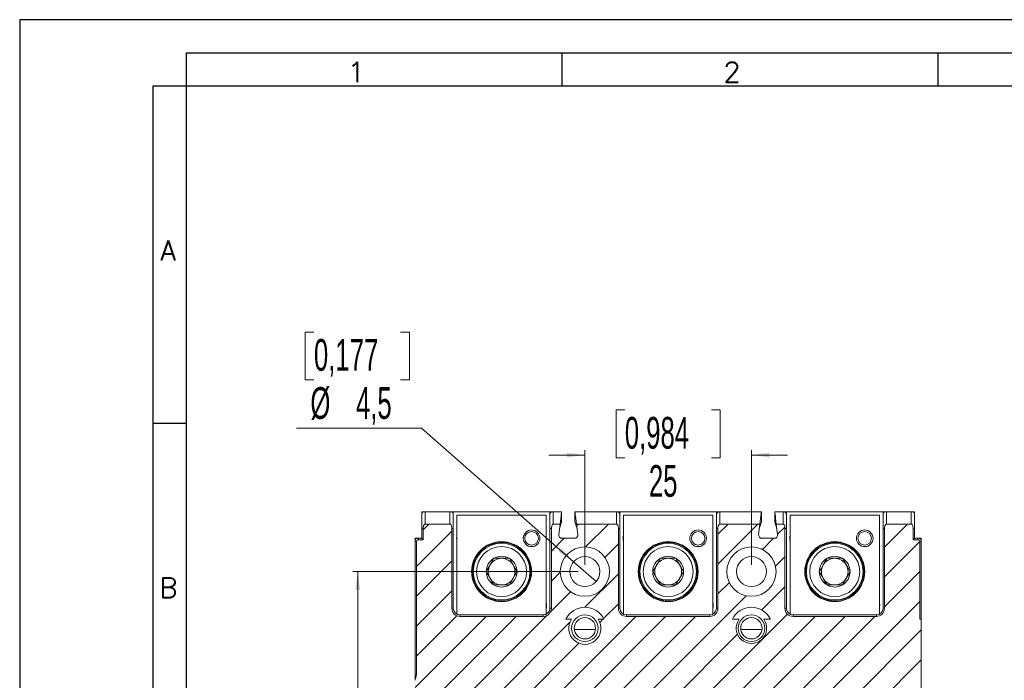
# Model space of a CAD drawing. Header units: millimetres. Extents: x 0 to 594, y 0 to 420.
# Tile 3 of 7: x 0 to 148, y 321 to 420. Entities that reach past the tile are written whole.
import ezdxf

# ---------------------------------------------------------------- set-up
doc = ezdxf.new("R2010")
doc.units = ezdxf.units.MM
doc.layers.add('FORMATO', color=7, linetype='Continuous')
doc.styles.add('SLDTEXTSTYLE0', font='ROMANS')
doc.styles.add('SLDTEXTSTYLE1', font='TXT', dxfattribs={"width": 0.605})
doc.dimstyles.new('SLDDIMSTYLE0', dxfattribs={"dimtxt": 4.622974, "dimasz": 2.7, "dimexe": 0, "dimexo": 0.0625, "dimgap": 1.155743, "dimtad": 0, "dimdec": 1, "dimrnd": 1e-09, "dimzin": 12, "dimdsep": 46, "dimtxsty": 'SLDTEXTSTYLE1', "dimsah": 1, "dimcen": 0.09, "dimadec": 0, "dimazin": 3, "dimtfac": 1, "dimtdec": 3, "dimtofl": 0, "dimtmove": 0, "dimatfit": 3, "dimfxl": 1, "dimfrac": 2, "dimtolj": 1, "dimtzin": 12, "dimarcsym": 0})
doc.dimstyles.new('SLDDIMSTYLE1', dxfattribs={"dimtxt": 4.622974, "dimasz": 2.7, "dimexe": 0, "dimexo": 0.0625, "dimgap": 1.155743, "dimtad": 0, "dimdec": 1, "dimrnd": 1e-09, "dimzin": 12, "dimdsep": 46, "dimtxsty": 'SLDTEXTSTYLE1', "dimsah": 1, "dimcen": 0.09, "dimadec": 0, "dimazin": 3, "dimtfac": 1, "dimtdec": 3, "dimtmove": 0, "dimatfit": 0, "dimfxl": 1, "dimfrac": 2, "dimtolj": 1, "dimtzin": 12, "dimarcsym": 0})
doc.dimstyles.new('SLDDIMSTYLE2', dxfattribs={"dimtxt": 4.622974, "dimasz": 2.7, "dimexe": 0, "dimexo": 0.0625, "dimgap": 1.155743, "dimtad": 0, "dimtih": 1, "dimtoh": 1, "dimdec": 1, "dimrnd": 1e-09, "dimzin": 12, "dimdsep": 46, "dimtxsty": 'SLDTEXTSTYLE1', "dimblk1": 'NONE', "dimsah": 1, "dimcen": 0, "dimadec": 0, "dimazin": 3, "dimtfac": 1, "dimtdec": 3, "dimtmove": 0, "dimatfit": 3, "dimldrblk": 'NONE', "dimfxl": 1, "dimfrac": 2, "dimtolj": 1, "dimtzin": 12, "dimarcsym": 0})

# ---------------------------------------------------------------- blocks, each defined once
blk = doc.blocks.new('_D_9')
at = {"color": 7, "linetype": 'Continuous', "lineweight": 0}
for p, q in [((90.83, 361.44), (89.53, 361.44)), ((89.53, 361.44), (89.53, 354.24)), ((103.85, 361.44), (105.15, 361.44)), ((105.15, 361.44), (105.15, 354.24)), ((84.84, 338.16), (84.84, 355.41)), ((109.84, 338.16), (109.84, 355.41)), ((84.84, 354.66), (79.44, 354.66)), ((89.53, 354.24), (90.83, 354.24)), ((105.15, 354.24), (103.85, 354.24)), ((109.84, 354.66), (115.24, 354.66))]:
    blk.add_line(p, q, dxfattribs=at)
for points in [[(84.84, 354.66), (82.14, 355.01), (82.14, 354.31)], [(109.84, 354.66), (112.54, 354.31), (112.54, 355.01)]]:
    blk.add_solid(points, dxfattribs=at)
at = {"color": 7, "linetype": 'Continuous', "lineweight": 0, "char_height": 4.763, "attachment_point": 1, "style": 'SLDTEXTSTYLE1'}
for s, insert in [('0,984', (90.83, 360.38)), ('25', (94.45, 353.16))]:
    blk.add_mtext(s, dxfattribs=dict(at, insert=insert))
blk = doc.blocks.new('_D_10')
at = {"color": 7, "linetype": 'Continuous', "lineweight": 0}
for p, q in [((83.84, 337.16), (49.99, 337.16)), ((50.74, 337.16), (50.74, 290.09)), ((43.96, 285.17), (43.96, 286.47)), ((43.96, 286.47), (51.16, 286.47)), ((51.16, 286.47), (51.16, 285.17)), ((43.96, 272.15), (43.96, 270.85)), ((51.16, 270.85), (51.16, 272.15)), ((43.96, 270.85), (51.16, 270.85)), ((50.74, 220.16), (50.74, 267.23)), ((83.84, 220.16), (49.99, 220.16))]:
    blk.add_line(p, q, dxfattribs=at)
for points in [[(50.74, 337.16), (50.39, 334.46), (51.09, 334.46)], [(50.74, 220.16), (51.09, 222.86), (50.39, 222.86)]]:
    blk.add_solid(points, dxfattribs=at)
at = {"color": 7, "linetype": 'Continuous', "lineweight": 0, "char_height": 4.763, "attachment_point": 1, "rotation": 90, "style": 'SLDTEXTSTYLE1'}
for s, insert in [('4,606', (45.02, 272.15)), ('117', (52.24, 274.32))]:
    blk.add_mtext(s, dxfattribs=dict(at, insert=insert))
blk = doc.blocks.new('_D_11')
at = {"color": 7, "linetype": 'Continuous', "lineweight": 0}
for p, q in [((44.17, 373.12), (42.86, 373.12)), ((42.86, 373.12), (42.86, 365.93)), ((57.18, 373.12), (58.49, 373.12)), ((58.49, 373.12), (58.49, 365.93)), ((42.86, 365.93), (44.17, 365.93)), ((58.49, 365.93), (57.18, 365.93)), ((60.29, 358.71), (41.56, 358.71)), ((83.15, 338.65), (60.29, 358.71)), ((86.53, 335.68), (83.15, 338.65))]:
    blk.add_line(p, q, dxfattribs=at)
blk.add_solid([(83.15, 338.65), (81.35, 340.69), (80.89, 340.16)], dxfattribs=at)
at = {"color": 7, "linetype": 'Continuous', "lineweight": 0, "char_height": 4.763, "attachment_point": 1, "style": 'SLDTEXTSTYLE1'}
for s, insert in [('0,177', (44.17, 372.07)), ('%%c', (43.64, 364.85)), ('4,5', (50.48, 364.85))]:
    blk.add_mtext(s, dxfattribs=dict(at, insert=insert))
blk = doc.blocks.new('_NONE')

msp = doc.modelspace()

# ---------------------------------------------------------------- hatches: boundary and pattern name
at = {"linetype": 'Continuous', "lineweight": 0}
h = msp.add_hatch(dxfattribs=at)
h.set_pattern_fill('ANSI31', style=0)
edge = h.paths.add_edge_path(flags=0)
edge.add_spline(control_points=[(59.34, 236.47), (59.34, 236.37), (59.36, 236.27), (59.4, 236.17), (59.45, 236), (59.56, 235.84), (59.56, 235.66)], knot_values=[0, 0, 0, 0, 0.000309, 0.000309, 0.000309, 0.000837, 0.000837, 0.000837, 0.000837], weights=[1, 1, 1, 1, 1, 1, 1], degree=3, periodic=0)
edge.add_line((59.56, 235.66), (59.56, 215.66))
edge.add_spline(control_points=[(59.56, 215.66), (59.56, 215.63), (59.57, 215.6), (59.58, 215.57), (59.59, 215.54), (59.61, 215.51), (59.62, 215.49), (59.64, 215.46), (59.67, 215.44), (59.69, 215.43), (59.72, 215.41), (59.75, 215.4), (59.78, 215.39), (59.8, 215.38), (59.82, 215.38), (59.84, 215.38)], knot_values=[0, 0, 0, 0, 0.000094, 0.000094, 0.000094, 0.000188, 0.000188, 0.000188, 0.000281, 0.000281, 0.000281, 0.000375, 0.000375, 0.000375, 0.000437, 0.000437, 0.000437, 0.000437], weights=[1, 1, 1, 1, 1, 1, 1, 1, 1, 1, 1, 1, 1, 1, 1, 1], degree=3, periodic=0)
edge.add_line((59.84, 215.38), (60.56, 215.38))
edge.add_line((60.56, 215.38), (60.56, 213.66))
edge.add_spline(control_points=[(60.56, 213.66), (60.56, 213.54), (60.58, 213.42), (60.61, 213.3), (60.62, 213.26), (60.63, 213.22), (60.65, 213.19), (60.67, 213.14), (60.69, 213.1), (60.73, 213.07), (60.74, 213.05), (60.76, 213.04), (60.78, 213.03), (60.79, 213.02), (60.81, 213.02), (60.83, 213.02), (60.83, 213.01), (60.84, 213.01), (60.84, 213.01)], knot_values=[0, 0, 0, 0, 0.000366, 0.000366, 0.000366, 0.000481, 0.000481, 0.000481, 0.00063, 0.00063, 0.00063, 0.000685, 0.000685, 0.000685, 0.000742, 0.000742, 0.000742, 0.000755, 0.000755, 0.000755, 0.000755], weights=[1, 1, 1, 1, 1, 1, 1, 1, 1, 1, 1, 1, 1, 1, 1, 1, 1, 1, 1], degree=3, periodic=0)
edge.add_line((60.84, 213.01), (64.59, 213.01))
edge.add_spline(control_points=[(64.59, 213.01), (64.61, 213.01), (64.63, 213.02), (64.64, 213.02), (64.66, 213.03), (64.67, 213.04), (64.69, 213.05), (64.71, 213.07), (64.73, 213.09), (64.74, 213.11), (64.78, 213.16), (64.8, 213.21), (64.82, 213.26), (64.85, 213.37), (64.87, 213.5), (64.87, 213.62), (64.87, 213.63), (64.87, 213.65), (64.87, 213.66)], knot_values=[0, 0, 0, 0, 0.00005, 0.00005, 0.00005, 0.0001, 0.0001, 0.0001, 0.000187, 0.000187, 0.000187, 0.000351, 0.000351, 0.000351, 0.000714, 0.000714, 0.000714, 0.000761, 0.000761, 0.000761, 0.000761], weights=[1, 1, 1, 1, 1, 1, 1, 1, 1, 1, 1, 1, 1, 1, 1, 1, 1, 1, 1], degree=3, periodic=0)
edge.add_line((64.87, 213.66), (64.87, 225.66))
edge.add_arc((66.09, 225.66), 1.22, 90, 180, ccw=False)
edge.add_line((66.09, 226.88), (78.59, 226.88))
edge.add_arc((78.59, 225.66), 1.22, 0, 90, ccw=False)
edge.add_line((79.81, 225.66), (79.81, 213.66))
edge.add_spline(control_points=[(79.81, 213.66), (79.81, 213.54), (79.83, 213.42), (79.86, 213.3), (79.87, 213.26), (79.88, 213.22), (79.9, 213.19), (79.92, 213.14), (79.94, 213.1), (79.98, 213.07), (79.99, 213.05), (80.01, 213.04), (80.03, 213.03), (80.04, 213.02), (80.06, 213.02), (80.08, 213.02), (80.08, 213.01), (80.09, 213.01), (80.09, 213.01)], knot_values=[0, 0, 0, 0, 0.000366, 0.000366, 0.000366, 0.000481, 0.000481, 0.000481, 0.00063, 0.00063, 0.00063, 0.000685, 0.000685, 0.000685, 0.000742, 0.000742, 0.000742, 0.000755, 0.000755, 0.000755, 0.000755], weights=[1, 1, 1, 1, 1, 1, 1, 1, 1, 1, 1, 1, 1, 1, 1, 1, 1, 1, 1], degree=3, periodic=0)
edge.add_line((80.09, 213.01), (81.11, 213.01))
edge.add_line((81.11, 213.01), (80.91, 214.6))
edge.add_arc((81.41, 214.66), 0.5, 90, 187.125, ccw=False)
edge.add_line((81.41, 215.16), (83.28, 215.16))
edge.add_arc((83.28, 214.66), 0.5, -7.125, 90, ccw=False)
edge.add_line((83.77, 214.6), (83.57, 213.01))
edge.add_line((83.57, 213.01), (89.59, 213.01))
edge.add_spline(control_points=[(89.59, 213.01), (89.61, 213.01), (89.63, 213.02), (89.64, 213.02), (89.66, 213.03), (89.67, 213.04), (89.69, 213.05), (89.71, 213.07), (89.73, 213.09), (89.74, 213.11), (89.78, 213.16), (89.8, 213.21), (89.82, 213.26), (89.85, 213.37), (89.87, 213.5), (89.87, 213.62), (89.87, 213.63), (89.87, 213.65), (89.87, 213.66)], knot_values=[0, 0, 0, 0, 0.00005, 0.00005, 0.00005, 0.0001, 0.0001, 0.0001, 0.000187, 0.000187, 0.000187, 0.000351, 0.000351, 0.000351, 0.000714, 0.000714, 0.000714, 0.000761, 0.000761, 0.000761, 0.000761], weights=[1, 1, 1, 1, 1, 1, 1, 1, 1, 1, 1, 1, 1, 1, 1, 1, 1, 1, 1], degree=3, periodic=0)
edge.add_line((89.87, 213.66), (89.87, 225.66))
edge.add_arc((91.09, 225.66), 1.22, 90, 180, ccw=False)
edge.add_line((91.09, 226.88), (103.59, 226.88))
edge.add_arc((103.59, 225.66), 1.22, 0, 90, ccw=False)
edge.add_line((104.81, 225.66), (104.81, 213.66))
edge.add_spline(control_points=[(104.81, 213.66), (104.81, 213.54), (104.83, 213.42), (104.86, 213.3), (104.87, 213.26), (104.88, 213.22), (104.9, 213.19), (104.92, 213.14), (104.94, 213.1), (104.98, 213.07), (104.99, 213.05), (105.01, 213.04), (105.03, 213.03), (105.04, 213.02), (105.06, 213.02), (105.08, 213.02), (105.08, 213.01), (105.09, 213.01), (105.09, 213.01)], knot_values=[0, 0, 0, 0, 0.000366, 0.000366, 0.000366, 0.000481, 0.000481, 0.000481, 0.00063, 0.00063, 0.00063, 0.000685, 0.000685, 0.000685, 0.000742, 0.000742, 0.000742, 0.000755, 0.000755, 0.000755, 0.000755], weights=[1, 1, 1, 1, 1, 1, 1, 1, 1, 1, 1, 1, 1, 1, 1, 1, 1, 1, 1], degree=3, periodic=0)
edge.add_line((105.09, 213.01), (111.11, 213.01))
edge.add_line((111.11, 213.01), (110.91, 214.6))
edge.add_arc((111.41, 214.66), 0.5, 90, 187.125, ccw=False)
edge.add_line((111.41, 215.16), (113.28, 215.16))
edge.add_arc((113.28, 214.66), 0.5, -7.125, 90, ccw=False)
edge.add_line((113.77, 214.6), (113.57, 213.01))
edge.add_line((113.57, 213.01), (114.59, 213.01))
edge.add_spline(control_points=[(114.59, 213.01), (114.61, 213.01), (114.63, 213.02), (114.64, 213.02), (114.66, 213.03), (114.67, 213.04), (114.69, 213.05), (114.71, 213.07), (114.73, 213.09), (114.74, 213.11), (114.78, 213.16), (114.8, 213.21), (114.82, 213.26), (114.85, 213.37), (114.87, 213.5), (114.87, 213.62), (114.87, 213.63), (114.87, 213.65), (114.87, 213.66)], knot_values=[0, 0, 0, 0, 0.00005, 0.00005, 0.00005, 0.0001, 0.0001, 0.0001, 0.000187, 0.000187, 0.000187, 0.000351, 0.000351, 0.000351, 0.000714, 0.000714, 0.000714, 0.000761, 0.000761, 0.000761, 0.000761], weights=[1, 1, 1, 1, 1, 1, 1, 1, 1, 1, 1, 1, 1, 1, 1, 1, 1, 1, 1], degree=3, periodic=0)
edge.add_line((114.87, 213.66), (114.87, 225.66))
edge.add_arc((116.09, 225.66), 1.22, 90, 180, ccw=False)
edge.add_line((116.09, 226.88), (128.59, 226.88))
edge.add_arc((128.59, 225.66), 1.22, 0, 90, ccw=False)
edge.add_line((129.81, 225.66), (129.81, 213.66))
edge.add_spline(control_points=[(129.81, 213.66), (129.81, 213.54), (129.83, 213.42), (129.86, 213.3), (129.87, 213.26), (129.88, 213.22), (129.9, 213.19), (129.92, 213.14), (129.94, 213.1), (129.98, 213.07), (129.99, 213.05), (130.01, 213.04), (130.03, 213.03), (130.04, 213.02), (130.06, 213.02), (130.08, 213.02), (130.08, 213.01), (130.09, 213.01), (130.09, 213.01)], knot_values=[0, 0, 0, 0, 0.000366, 0.000366, 0.000366, 0.000481, 0.000481, 0.000481, 0.00063, 0.00063, 0.00063, 0.000685, 0.000685, 0.000685, 0.000742, 0.000742, 0.000742, 0.000755, 0.000755, 0.000755, 0.000755], weights=[1, 1, 1, 1, 1, 1, 1, 1, 1, 1, 1, 1, 1, 1, 1, 1, 1, 1, 1], degree=3, periodic=0)
edge.add_line((130.09, 213.01), (133.84, 213.01))
edge.add_spline(control_points=[(133.84, 213.01), (133.86, 213.01), (133.88, 213.02), (133.89, 213.02), (133.91, 213.03), (133.92, 213.04), (133.94, 213.05), (133.96, 213.07), (133.98, 213.09), (133.99, 213.11), (134.03, 213.16), (134.05, 213.21), (134.07, 213.26), (134.1, 213.37), (134.12, 213.5), (134.12, 213.62), (134.12, 213.63), (134.12, 213.65), (134.12, 213.66)], knot_values=[0, 0, 0, 0, 0.00005, 0.00005, 0.00005, 0.0001, 0.0001, 0.0001, 0.000187, 0.000187, 0.000187, 0.000351, 0.000351, 0.000351, 0.000714, 0.000714, 0.000714, 0.000761, 0.000761, 0.000761, 0.000761], weights=[1, 1, 1, 1, 1, 1, 1, 1, 1, 1, 1, 1, 1, 1, 1, 1, 1, 1, 1], degree=3, periodic=0)
edge.add_line((134.12, 213.66), (134.12, 215.38))
edge.add_line((134.12, 215.38), (134.84, 215.38))
edge.add_spline(control_points=[(134.84, 215.38), (134.87, 215.38), (134.91, 215.39), (134.94, 215.4), (134.96, 215.41), (134.99, 215.42), (135.02, 215.44), (135.04, 215.46), (135.06, 215.49), (135.08, 215.51), (135.1, 215.54), (135.11, 215.57), (135.12, 215.6), (135.12, 215.62), (135.12, 215.64), (135.12, 215.66)], knot_values=[0, 0, 0, 0, 0.000094, 0.000094, 0.000094, 0.000188, 0.000188, 0.000188, 0.000281, 0.000281, 0.000281, 0.000375, 0.000375, 0.000375, 0.000437, 0.000437, 0.000437, 0.000437], weights=[1, 1, 1, 1, 1, 1, 1, 1, 1, 1, 1, 1, 1, 1, 1, 1], degree=3, periodic=0)
edge.add_line((135.12, 215.66), (135.12, 227.73))
edge.add_line((135.12, 227.73), (135.34, 227.73))
edge.add_line((135.34, 227.73), (135.34, 330.02))
edge.add_line((135.34, 330.02), (135.12, 330.02))
edge.add_line((135.12, 330.02), (135.12, 341.66))
edge.add_spline(control_points=[(135.12, 341.66), (135.12, 341.69), (135.12, 341.73), (135.11, 341.75), (135.1, 341.78), (135.08, 341.81), (135.06, 341.84), (135.04, 341.86), (135.02, 341.88), (134.99, 341.9), (134.96, 341.92), (134.93, 341.93), (134.9, 341.93), (134.88, 341.94), (134.86, 341.94), (134.84, 341.94)], knot_values=[0, 0, 0, 0, 0.000094, 0.000094, 0.000094, 0.000188, 0.000188, 0.000188, 0.000281, 0.000281, 0.000281, 0.000375, 0.000375, 0.000375, 0.000437, 0.000437, 0.000437, 0.000437], weights=[1, 1, 1, 1, 1, 1, 1, 1, 1, 1, 1, 1, 1, 1, 1, 1], degree=3, periodic=0)
edge.add_line((134.84, 341.94), (134.12, 341.94))
edge.add_line((134.12, 341.94), (134.12, 343.66))
edge.add_spline(control_points=[(134.12, 343.66), (134.12, 343.78), (134.11, 343.91), (134.08, 344.03), (134.07, 344.06), (134.05, 344.1), (134.04, 344.13), (134.02, 344.18), (133.99, 344.22), (133.96, 344.26), (133.94, 344.27), (133.93, 344.28), (133.91, 344.29), (133.89, 344.3), (133.88, 344.31), (133.86, 344.31), (133.85, 344.31), (133.85, 344.31), (133.84, 344.31)], knot_values=[0, 0, 0, 0, 0.000366, 0.000366, 0.000366, 0.000481, 0.000481, 0.000481, 0.00063, 0.00063, 0.00063, 0.000685, 0.000685, 0.000685, 0.000742, 0.000742, 0.000742, 0.000755, 0.000755, 0.000755, 0.000755], weights=[1, 1, 1, 1, 1, 1, 1, 1, 1, 1, 1, 1, 1, 1, 1, 1, 1, 1, 1], degree=3, periodic=0)
edge.add_line((133.84, 344.31), (130.09, 344.31))
edge.add_spline(control_points=[(130.09, 344.31), (130.08, 344.31), (130.06, 344.31), (130.04, 344.3), (130.03, 344.29), (130.01, 344.29), (130, 344.28), (129.98, 344.26), (129.96, 344.24), (129.94, 344.21), (129.91, 344.17), (129.89, 344.12), (129.87, 344.06), (129.83, 343.95), (129.82, 343.83), (129.81, 343.71), (129.81, 343.69), (129.81, 343.68), (129.81, 343.66)], knot_values=[0, 0, 0, 0, 0.00005, 0.00005, 0.00005, 0.0001, 0.0001, 0.0001, 0.000187, 0.000187, 0.000187, 0.000351, 0.000351, 0.000351, 0.000714, 0.000714, 0.000714, 0.000761, 0.000761, 0.000761, 0.000761], weights=[1, 1, 1, 1, 1, 1, 1, 1, 1, 1, 1, 1, 1, 1, 1, 1, 1, 1, 1], degree=3, periodic=0)
edge.add_line((129.81, 343.66), (129.81, 331.66))
edge.add_arc((128.59, 331.66), 1.22, 270, 360, ccw=False)
edge.add_line((128.59, 330.44), (116.09, 330.44))
edge.add_arc((116.09, 331.66), 1.22, 180, 270, ccw=False)
edge.add_line((114.87, 331.66), (114.87, 343.66))
edge.add_spline(control_points=[(114.87, 343.66), (114.87, 343.78), (114.86, 343.91), (114.83, 344.03), (114.82, 344.06), (114.8, 344.1), (114.79, 344.13), (114.77, 344.18), (114.74, 344.22), (114.71, 344.26), (114.69, 344.27), (114.68, 344.28), (114.66, 344.29), (114.64, 344.3), (114.63, 344.31), (114.61, 344.31), (114.6, 344.31), (114.6, 344.31), (114.59, 344.31)], knot_values=[0, 0, 0, 0, 0.000366, 0.000366, 0.000366, 0.000481, 0.000481, 0.000481, 0.00063, 0.00063, 0.00063, 0.000685, 0.000685, 0.000685, 0.000742, 0.000742, 0.000742, 0.000755, 0.000755, 0.000755, 0.000755], weights=[1, 1, 1, 1, 1, 1, 1, 1, 1, 1, 1, 1, 1, 1, 1, 1, 1, 1, 1], degree=3, periodic=0)
edge.add_line((114.59, 344.31), (113.57, 344.31))
edge.add_line((113.57, 344.31), (113.77, 342.72))
edge.add_arc((113.28, 342.66), 0.5, -90, 7.125, ccw=False)
edge.add_line((113.28, 342.16), (111.41, 342.16))
edge.add_arc((111.41, 342.66), 0.5, 172.875, 270, ccw=False)
edge.add_line((110.91, 342.72), (111.11, 344.31))
edge.add_line((111.11, 344.31), (105.09, 344.31))
edge.add_spline(control_points=[(105.09, 344.31), (105.08, 344.31), (105.06, 344.31), (105.04, 344.3), (105.03, 344.29), (105.01, 344.29), (105, 344.28), (104.98, 344.26), (104.96, 344.24), (104.94, 344.21), (104.91, 344.17), (104.89, 344.12), (104.87, 344.06), (104.83, 343.95), (104.82, 343.83), (104.81, 343.71), (104.81, 343.69), (104.81, 343.68), (104.81, 343.66)], knot_values=[0, 0, 0, 0, 0.00005, 0.00005, 0.00005, 0.0001, 0.0001, 0.0001, 0.000187, 0.000187, 0.000187, 0.000351, 0.000351, 0.000351, 0.000714, 0.000714, 0.000714, 0.000761, 0.000761, 0.000761, 0.000761], weights=[1, 1, 1, 1, 1, 1, 1, 1, 1, 1, 1, 1, 1, 1, 1, 1, 1, 1, 1], degree=3, periodic=0)
edge.add_line((104.81, 343.66), (104.81, 331.66))
edge.add_arc((103.59, 331.66), 1.22, 270, 360, ccw=False)
edge.add_line((103.59, 330.44), (91.09, 330.44))
edge.add_arc((91.09, 331.66), 1.22, 180, 270, ccw=False)
edge.add_line((89.87, 331.66), (89.87, 343.66))
edge.add_spline(control_points=[(89.87, 343.66), (89.87, 343.78), (89.86, 343.91), (89.83, 344.03), (89.82, 344.06), (89.8, 344.1), (89.79, 344.13), (89.77, 344.18), (89.74, 344.22), (89.71, 344.26), (89.69, 344.27), (89.68, 344.28), (89.66, 344.29), (89.64, 344.3), (89.63, 344.31), (89.61, 344.31), (89.6, 344.31), (89.6, 344.31), (89.59, 344.31)], knot_values=[0, 0, 0, 0, 0.000366, 0.000366, 0.000366, 0.000481, 0.000481, 0.000481, 0.00063, 0.00063, 0.00063, 0.000685, 0.000685, 0.000685, 0.000742, 0.000742, 0.000742, 0.000755, 0.000755, 0.000755, 0.000755], weights=[1, 1, 1, 1, 1, 1, 1, 1, 1, 1, 1, 1, 1, 1, 1, 1, 1, 1, 1], degree=3, periodic=0)
edge.add_line((89.59, 344.31), (83.57, 344.31))
edge.add_line((83.57, 344.31), (83.77, 342.72))
edge.add_arc((83.28, 342.66), 0.5, -90, 7.125, ccw=False)
edge.add_line((83.28, 342.16), (81.41, 342.16))
edge.add_arc((81.41, 342.66), 0.5, 172.875, 270, ccw=False)
edge.add_line((80.91, 342.72), (81.11, 344.31))
edge.add_line((81.11, 344.31), (80.09, 344.31))
edge.add_spline(control_points=[(80.09, 344.31), (80.08, 344.31), (80.06, 344.31), (80.04, 344.3), (80.03, 344.29), (80.01, 344.29), (80, 344.28), (79.98, 344.26), (79.96, 344.24), (79.94, 344.21), (79.91, 344.17), (79.89, 344.12), (79.87, 344.06), (79.83, 343.95), (79.82, 343.83), (79.81, 343.71), (79.81, 343.69), (79.81, 343.68), (79.81, 343.66)], knot_values=[0, 0, 0, 0, 0.00005, 0.00005, 0.00005, 0.0001, 0.0001, 0.0001, 0.000187, 0.000187, 0.000187, 0.000351, 0.000351, 0.000351, 0.000714, 0.000714, 0.000714, 0.000761, 0.000761, 0.000761, 0.000761], weights=[1, 1, 1, 1, 1, 1, 1, 1, 1, 1, 1, 1, 1, 1, 1, 1, 1, 1, 1], degree=3, periodic=0)
edge.add_line((79.81, 343.66), (79.81, 331.66))
edge.add_arc((78.59, 331.66), 1.22, 270, 360, ccw=False)
edge.add_line((78.59, 330.44), (66.09, 330.44))
edge.add_arc((66.09, 331.66), 1.22, 180, 270, ccw=False)
edge.add_line((64.87, 331.66), (64.87, 343.66))
edge.add_spline(control_points=[(64.87, 343.66), (64.87, 343.78), (64.86, 343.91), (64.83, 344.03), (64.82, 344.06), (64.8, 344.1), (64.79, 344.13), (64.77, 344.18), (64.74, 344.22), (64.71, 344.26), (64.69, 344.27), (64.68, 344.28), (64.66, 344.29), (64.64, 344.3), (64.63, 344.31), (64.61, 344.31), (64.6, 344.31), (64.6, 344.31), (64.59, 344.31)], knot_values=[0, 0, 0, 0, 0.000366, 0.000366, 0.000366, 0.000481, 0.000481, 0.000481, 0.00063, 0.00063, 0.00063, 0.000685, 0.000685, 0.000685, 0.000742, 0.000742, 0.000742, 0.000755, 0.000755, 0.000755, 0.000755], weights=[1, 1, 1, 1, 1, 1, 1, 1, 1, 1, 1, 1, 1, 1, 1, 1, 1, 1, 1], degree=3, periodic=0)
edge.add_line((64.59, 344.31), (60.84, 344.31))
edge.add_spline(control_points=[(60.84, 344.31), (60.83, 344.31), (60.81, 344.31), (60.79, 344.3), (60.78, 344.29), (60.76, 344.29), (60.75, 344.28), (60.73, 344.26), (60.71, 344.24), (60.69, 344.21), (60.66, 344.17), (60.64, 344.12), (60.62, 344.06), (60.58, 343.95), (60.57, 343.83), (60.56, 343.71), (60.56, 343.69), (60.56, 343.68), (60.56, 343.66)], knot_values=[0, 0, 0, 0, 0.00005, 0.00005, 0.00005, 0.0001, 0.0001, 0.0001, 0.000187, 0.000187, 0.000187, 0.000351, 0.000351, 0.000351, 0.000714, 0.000714, 0.000714, 0.000761, 0.000761, 0.000761, 0.000761], weights=[1, 1, 1, 1, 1, 1, 1, 1, 1, 1, 1, 1, 1, 1, 1, 1, 1, 1, 1], degree=3, periodic=0)
edge.add_line((60.56, 343.66), (60.56, 341.94))
edge.add_line((60.56, 341.94), (59.84, 341.94))
edge.add_spline(control_points=[(59.84, 341.94), (59.81, 341.94), (59.78, 341.94), (59.75, 341.93), (59.72, 341.92), (59.69, 341.9), (59.67, 341.88), (59.64, 341.86), (59.62, 341.84), (59.61, 341.81), (59.59, 341.78), (59.58, 341.75), (59.57, 341.72), (59.57, 341.7), (59.56, 341.68), (59.56, 341.66)], knot_values=[0, 0, 0, 0, 0.000094, 0.000094, 0.000094, 0.000188, 0.000188, 0.000188, 0.000281, 0.000281, 0.000281, 0.000375, 0.000375, 0.000375, 0.000437, 0.000437, 0.000437, 0.000437], weights=[1, 1, 1, 1, 1, 1, 1, 1, 1, 1, 1, 1, 1, 1, 1, 1], degree=3, periodic=0)
edge.add_line((59.56, 341.66), (59.56, 321.66))
edge.add_spline(control_points=[(59.56, 321.66), (59.56, 321.58), (59.53, 321.49), (59.5, 321.41), (59.43, 321.23), (59.34, 321.05), (59.34, 320.85)], knot_values=[0, 0, 0, 0, 0.000258, 0.000258, 0.000258, 0.000839, 0.000839, 0.000839, 0.000839], weights=[1, 1, 1, 1, 1, 1, 1], degree=3, periodic=0)
edge.add_line((59.34, 320.85), (59.34, 236.47))
edge = h.paths.add_edge_path(flags=0)
edge.add_arc((84.84, 337.16), 3.7, 0, 360)
edge = h.paths.add_edge_path(flags=0)
edge.add_arc((109.84, 220.16), 3.7, 0, 360)
edge = h.paths.add_edge_path(flags=0)
edge.add_line((87.68, 330.02), (86.84, 330.02))
edge.add_arc((84.84, 328.66), 2.41, -214.2954, 34.2954, ccw=False)
edge.add_line((82.85, 330.02), (82, 330.02))
edge.add_arc((84.84, 328.66), 3.15, 25.552, 154.448, ccw=False)
edge = h.paths.add_edge_path(flags=0)
edge.add_line((112.68, 330.02), (111.69, 330.02))
edge.add_arc((109.84, 328.66), 2.29, -216.3989, 36.3989, ccw=False)
edge.add_line((108, 330.02), (107, 330.02))
edge.add_arc((109.84, 328.66), 3.15, 25.552, 154.448, ccw=False)
edge = h.paths.add_edge_path(flags=0)
edge.add_line((81.83, 227.73), (82.65, 227.73))
edge.add_arc((84.84, 228.66), 2.38, -22.956, 202.956, ccw=False)
edge.add_line((87.03, 227.73), (87.85, 227.73))
edge.add_arc((84.84, 228.66), 3.15, 197.1348, 342.8652, ccw=False)
edge = h.paths.add_edge_path(flags=0)
edge.add_line((106.83, 227.73), (107.65, 227.73))
edge.add_arc((109.84, 228.66), 2.38, -22.9123, 202.9123, ccw=False)
edge.add_line((112.04, 227.73), (112.85, 227.73))
edge.add_arc((109.84, 228.66), 3.15, 197.1348, 342.8652, ccw=False)
edge = h.paths.add_edge_path(flags=0)
edge.add_arc((84.84, 220.16), 3.7, 0, 360)
edge = h.paths.add_edge_path(flags=0)
edge.add_arc((109.84, 337.16), 3.7, 0, 360)

# ---------------------------------------------------------------- linework, layer by layer
at = {"color": 7, "linetype": 'Continuous', "lineweight": 15}
for p, q in [((60.34, 346.16), (60.84, 346.16)), ((60.34, 345.72), (60.34, 346.16)), ((60.84, 346.16), (60.84, 344.31)), ((60.84, 346.16), (64.59, 346.16)), ((64.59, 344.31), (64.59, 346.16)), ((64.59, 346.16), (65.09, 346.16)), ((65.09, 345.72), (65.09, 346.16)), ((65.09, 346.16), (79.59, 346.16)), ((79.59, 346.16), (80.09, 346.16)), ((79.59, 346.16), (79.59, 345.72)), ((80.09, 344.31), (80.09, 346.16)), ((80.09, 346.16), (81.34, 346.16)), ((81.34, 344.66), (81.34, 346.16)), ((89.59, 346.16), (83.34, 346.16)), ((83.34, 346.16), (83.34, 344.66)), ((89.59, 344.31), (89.59, 346.16)), ((89.59, 346.16), (90.09, 346.16)), ((90.09, 345.72), (90.09, 346.16)), ((90.09, 346.16), (104.59, 346.16)), ((104.59, 346.16), (104.59, 345.72)), ((104.59, 346.16), (105.09, 346.16)), ((105.09, 346.16), (105.09, 344.31)), ((111.34, 346.16), (105.09, 346.16)), ((111.34, 344.66), (111.34, 346.16)), ((114.59, 346.16), (113.34, 346.16)), ((113.34, 346.16), (113.34, 344.66)), ((114.59, 346.16), (114.59, 344.31)), ((114.59, 346.16), (115.09, 346.16)), ((115.09, 345.72), (115.09, 346.16)), ((115.09, 346.16), (129.59, 346.16)), ((130.09, 346.16), (129.59, 346.16)), ((129.59, 346.16), (129.59, 345.72)), ((130.09, 346.16), (130.09, 344.31)), ((130.09, 346.16), (133.84, 346.16)), ((133.84, 344.31), (133.84, 346.16)), ((134.34, 346.16), (133.84, 346.16)), ((134.34, 345.72), (134.34, 346.16)), ((60.34, 343.66), (60.34, 345.66)), ((65.09, 345.66), (65.09, 343.66)), ((65.64, 345.66), (65.64, 330.77)), ((79.04, 345.66), (65.64, 345.66)), ((79.04, 330.77), (79.04, 345.66)), ((79.59, 343.66), (79.59, 345.66)), ((81.02, 343.59), (81.34, 344.66)), ((83.34, 344.66), (83.66, 343.59)), ((90.09, 345.66), (90.09, 343.66)), ((90.64, 345.66), (90.64, 330.77)), ((104.04, 345.66), (90.64, 345.66)), ((104.04, 330.77), (104.04, 345.66)), ((104.59, 345.66), (104.59, 343.66)), ((111.02, 343.59), (111.34, 344.66)), ((113.34, 344.66), (113.66, 343.59)), ((115.09, 345.66), (115.09, 343.66)), ((115.64, 345.66), (115.64, 330.77)), ((129.04, 345.66), (115.64, 345.66)), ((129.04, 330.77), (129.04, 345.66)), ((129.59, 343.66), (129.59, 345.66)), ((134.34, 345.66), (134.34, 343.66)), ((60.56, 343.66), (60.34, 343.66)), ((60.34, 342.16), (60.34, 343.66)), ((60.56, 343.66), (60.56, 341.94)), ((64.59, 344.31), (60.84, 344.31)), ((65.09, 343.66), (64.87, 343.66)), ((64.87, 331.66), (64.87, 343.66)), ((65.09, 343.66), (65.09, 331.66)), ((79.59, 343.66), (79.81, 343.66)), ((79.59, 343.66), (79.59, 331.66)), ((79.81, 343.66), (79.81, 331.66)), ((81.11, 344.31), (80.09, 344.31)), ((81.11, 344.31), (80.91, 342.72)), ((83.77, 342.72), (83.57, 344.31)), ((89.59, 344.31), (83.57, 344.31)), ((89.87, 343.66), (90.09, 343.66)), ((89.87, 331.66), (89.87, 343.66)), ((90.09, 331.66), (90.09, 343.66)), ((104.81, 343.66), (104.59, 343.66)), ((104.59, 343.66), (104.59, 331.66)), ((104.81, 343.66), (104.81, 331.66)), ((111.11, 344.31), (105.09, 344.31)), ((111.11, 344.31), (110.91, 342.72)), ((113.77, 342.72), (113.57, 344.31)), ((114.59, 344.31), (113.57, 344.31)), ((114.87, 343.66), (115.09, 343.66)), ((114.87, 331.66), (114.87, 343.66)), ((115.09, 331.66), (115.09, 343.66)), ((129.81, 343.66), (129.59, 343.66)), ((129.59, 331.66), (129.59, 343.66)), ((129.81, 343.66), (129.81, 331.66)), ((133.84, 344.31), (130.09, 344.31)), ((134.34, 343.66), (134.12, 343.66)), ((134.12, 341.94), (134.12, 343.66)), ((134.34, 343.66), (134.34, 342.16)), ((59.84, 342.16), (59.34, 342.16)), ((59.34, 341.66), (59.34, 342.16)), ((59.56, 341.66), (59.34, 341.66)), ((59.34, 321.66), (59.34, 341.66)), ((59.56, 341.66), (59.56, 321.66)), ((59.84, 342.16), (59.84, 342.02)), ((60.34, 342.16), (59.84, 342.16)), ((59.84, 342.02), (59.84, 341.94)), ((60.56, 341.94), (59.84, 341.94)), ((81.41, 342.16), (83.28, 342.16)), ((111.41, 342.16), (113.28, 342.16)), ((134.84, 341.94), (134.12, 341.94)), ((134.34, 342.16), (134.84, 342.16)), ((134.84, 342.16), (134.84, 341.94)), ((134.84, 342.16), (135.34, 342.16)), ((135.2, 341.66), (135.12, 341.66)), ((135.12, 330.02), (135.12, 341.66)), ((135.34, 341.66), (135.2, 341.66)), ((135.34, 341.66), (135.34, 342.16)), ((135.34, 341.66), (135.34, 330.02)), ((73.5, 339.16), (71.19, 339.16)), ((98.5, 339.16), (96.19, 339.16)), ((123.5, 339.16), (121.19, 339.16)), ((71.19, 335.16), (73.5, 335.16)), ((96.19, 335.16), (98.5, 335.16)), ((121.19, 335.16), (123.5, 335.16)), ((71.22, 333.06), (71.22, 332.93)), ((71.69, 332.84), (71.69, 332.96)), ((71.87, 332.94), (71.87, 332.81)), ((96.22, 333.06), (96.22, 332.93)), ((96.69, 332.84), (96.69, 332.96)), ((96.87, 332.94), (96.87, 332.81)), ((121.22, 333.06), (121.22, 332.93)), ((121.69, 332.84), (121.69, 332.96)), ((121.87, 332.94), (121.87, 332.81)), ((65.09, 331.66), (64.87, 331.66)), ((79.59, 331.66), (79.81, 331.66)), ((90.09, 331.66), (89.87, 331.66)), ((104.59, 331.66), (104.81, 331.66)), ((115.09, 331.66), (114.87, 331.66)), ((129.81, 331.66), (129.59, 331.66)), ((66.09, 330.66), (66.09, 330.44)), ((78.59, 330.66), (66.09, 330.66)), ((78.59, 330.44), (66.09, 330.44)), ((78.59, 330.66), (78.59, 330.44)), ((82, 330.02), (82.85, 330.02)), ((86.84, 330.02), (87.68, 330.02)), ((91.09, 330.66), (91.09, 330.44)), ((103.59, 330.66), (91.09, 330.66)), ((103.59, 330.44), (91.09, 330.44)), ((103.59, 330.66), (103.59, 330.44)), ((107, 330.02), (108, 330.02)), ((111.69, 330.02), (112.68, 330.02)), ((116.09, 330.66), (116.09, 330.44)), ((128.59, 330.66), (116.09, 330.66)), ((128.59, 330.44), (116.09, 330.44)), ((128.59, 330.66), (128.59, 330.44)), ((135.12, 330.02), (135.34, 330.02)), ((135.34, 227.73), (135.34, 330.02)), ((86.43, 328.47), (83.25, 328.47)), ((111.43, 328.47), (108.25, 328.47)), ((59.34, 320.85), (59.34, 321.66)), ((59.34, 321.66), (59.56, 321.66))]:
    msp.add_line(p, q, dxfattribs=at)
at = {"color": 7, "linetype": 'Continuous', "lineweight": 15, "flags": 128}
for points in [[(81.11, 344.31), (81.17, 344.75), (81.22, 345.15), (81.26, 345.5), (81.3, 345.78), (81.32, 345.99), (81.34, 346.12), (81.34, 346.16)], [(83.34, 346.16), (83.35, 346.12), (83.36, 345.99), (83.39, 345.78), (83.43, 345.5), (83.47, 345.15), (83.52, 344.75), (83.57, 344.31)], [(111.11, 344.31), (111.17, 344.75), (111.22, 345.15), (111.26, 345.5), (111.3, 345.78), (111.32, 345.99), (111.34, 346.12), (111.34, 346.16)], [(113.34, 346.16), (113.35, 346.12), (113.36, 345.99), (113.39, 345.78), (113.43, 345.5), (113.47, 345.15), (113.52, 344.75), (113.57, 344.31)], [(60.84, 344.31), (60.79, 344.3), (60.75, 344.28), (60.69, 344.21), (60.62, 344.06), (60.56, 343.71), (60.56, 343.66)], [(64.87, 343.66), (64.83, 344.03), (64.79, 344.13), (64.71, 344.26), (64.66, 344.29), (64.61, 344.31), (64.59, 344.31)], [(80.09, 344.31), (80.04, 344.3), (80, 344.28), (79.94, 344.21), (79.87, 344.06), (79.81, 343.71), (79.81, 343.66)], [(89.87, 343.66), (89.83, 344.03), (89.79, 344.13), (89.71, 344.26), (89.66, 344.29), (89.61, 344.31), (89.59, 344.31)], [(105.09, 344.31), (105.04, 344.3), (105, 344.28), (104.94, 344.21), (104.87, 344.06), (104.81, 343.71), (104.81, 343.66)], [(114.87, 343.66), (114.83, 344.03), (114.79, 344.13), (114.71, 344.26), (114.66, 344.29), (114.61, 344.31), (114.59, 344.31)], [(130.09, 344.31), (130.04, 344.3), (130, 344.28), (129.94, 344.21), (129.87, 344.06), (129.81, 343.71), (129.81, 343.66)], [(134.12, 343.66), (134.08, 344.03), (134.04, 344.13), (133.96, 344.26), (133.91, 344.29), (133.86, 344.31), (133.84, 344.31)], [(60.34, 342.16), (60.35, 342.15), (60.38, 342.12), (60.43, 342.08), (60.49, 342.02), (60.56, 341.94)], [(134.34, 342.16), (134.33, 342.15), (134.31, 342.12), (134.26, 342.08), (134.2, 342.02), (134.12, 341.94)], [(71.19, 339.16), (70.77, 338.44), (70.34, 337.7), (70.03, 337.16)], [(74.65, 337.16), (74.24, 337.88), (73.81, 338.63), (73.5, 339.16)], [(96.19, 339.16), (95.77, 338.44), (95.34, 337.7), (95.03, 337.16)], [(99.65, 337.16), (99.24, 337.88), (98.81, 338.63), (98.5, 339.16)], [(121.19, 339.16), (120.77, 338.44), (120.34, 337.7), (120.03, 337.16)], [(124.65, 337.16), (124.24, 337.88), (123.81, 338.63), (123.5, 339.16)], [(70.03, 337.16), (70.45, 336.44), (70.88, 335.7), (71.19, 335.16)], [(73.5, 335.16), (73.91, 335.88), (74.34, 336.63), (74.65, 337.16)], [(95.03, 337.16), (95.45, 336.44), (95.88, 335.7), (96.19, 335.16)], [(98.5, 335.16), (98.91, 335.88), (99.34, 336.63), (99.65, 337.16)], [(120.03, 337.16), (120.45, 336.44), (120.88, 335.7), (121.19, 335.16)], [(123.5, 335.16), (123.91, 335.88), (124.34, 336.63), (124.65, 337.16)]]:
    msp.add_lwpolyline(points, dxfattribs=at)
at = {"color": 7, "linetype": 'Continuous', "lineweight": 15}
for centre, radius in [((76.84, 342.16), 1.25), ((76.84, 342.16), 1.03), ((101.84, 342.16), 1.25), ((101.84, 342.16), 1.02), ((126.84, 342.16), 1.25), ((126.84, 342.16), 1.02), ((72.34, 337.16), 4.5), ((97.34, 337.16), 4.5), ((122.34, 337.16), 4.5), ((72.34, 337.16), 4.25), ((72.34, 337.16), 3.75), ((84.84, 337.16), 3.7), ((97.34, 337.16), 4.25), ((97.34, 337.16), 3.75), ((109.84, 337.16), 3.7), ((122.34, 337.16), 4.25), ((122.34, 337.16), 3.75), ((84.84, 337.16), 2.25), ((109.84, 337.16), 2.25), ((84.84, 328.66), 2), ((84.84, 328.66), 1.6), ((109.84, 328.66), 2), ((109.84, 328.66), 1.6)]:
    msp.add_circle(centre, radius, dxfattribs=at)
for centre, radius, start, end in [((60.84, 345.66), 0.5, 90, 180), ((64.59, 345.66), 0.5, 0, 90), ((80.09, 345.66), 0.5, 90, 180), ((89.59, 345.66), 0.5, 0, 90), ((105.09, 345.66), 0.5, 90, 180), ((114.59, 345.66), 0.5, 0, 90), ((130.09, 345.66), 0.5, 90, 180), ((133.84, 345.66), 0.5, 0, 90), ((59.84, 341.66), 0.5, 90, 180), ((59.84, 341.66), 0.279, 90.0002, 179.9998), ((67.84, 342.16), 2.25, 167.8985, 192.1015), ((72.34, 337.16), 4.38, 263.7913, 255.1243), ((81.41, 342.66), 0.5, 172.875, 270), ((83.28, 342.66), 0.5, 270, 7.125), ((92.84, 342.16), 2.25, 167.8985, 192.1015), ((97.34, 337.16), 4.38, 263.7913, 255.1243), ((111.41, 342.66), 0.5, 172.875, 270), ((113.28, 342.66), 0.5, 270, 7.125), ((117.84, 342.16), 2.25, 167.8985, 192.1015), ((122.34, 337.16), 4.38, 263.7913, 255.1243), ((134.84, 341.66), 0.5, 0, 90), ((134.84, 341.66), 0.279, 359.9987, 90.0013), ((72.34, 337.16), 2.31, 120, 180), ((72.34, 337.16), 2, 90, 150), ((72.34, 337.16), 2.31, 60, 120), ((72.34, 337.16), 2, 30, 90), ((72.34, 337.16), 2.31, 360, 60), ((97.34, 337.16), 2.31, 120, 180), ((97.34, 337.16), 2, 90, 150), ((97.34, 337.16), 2.31, 60, 120), ((97.34, 337.16), 2, 30, 90), ((97.34, 337.16), 2.31, 360, 60), ((122.34, 337.16), 2.31, 120, 180), ((122.34, 337.16), 2, 90, 150), ((122.34, 337.16), 2.31, 60, 120), ((122.34, 337.16), 2, 30, 90), ((122.34, 337.16), 2.31, 360, 60), ((72.34, 337.16), 2.31, 180, 240), ((72.34, 337.16), 2, 150, 210), ((72.34, 337.16), 2.31, 300, 360), ((72.34, 337.16), 2, 330, 30), ((97.34, 337.16), 2.31, 180, 240), ((97.34, 337.16), 2, 150, 210), ((97.34, 337.16), 2.31, 300, 360), ((97.34, 337.16), 2, 330, 30), ((122.34, 337.16), 2.31, 180, 240), ((122.34, 337.16), 2, 150, 210), ((122.34, 337.16), 2.31, 300, 360), ((122.34, 337.16), 2, 330, 30), ((72.34, 337.16), 2, 210, 270), ((72.34, 337.16), 2, 270, 330), ((97.34, 337.16), 2, 210, 270), ((97.34, 337.16), 2, 270, 330), ((122.34, 337.16), 2, 210, 270), ((122.34, 337.16), 2, 270, 330), ((72.34, 337.16), 2.31, 240, 300), ((97.34, 337.16), 2.31, 240, 300), ((122.34, 337.16), 2.31, 240, 300), ((72.34, 337.16), 4.38, 255.1243, 261.4559), ((76.84, 332.12), 2.25, 347.8985, 12.1015), ((97.34, 337.16), 4.38, 255.1243, 261.4559), ((101.84, 332.12), 2.25, 347.8985, 12.1015), ((122.34, 337.16), 4.38, 255.1243, 261.4559), ((126.84, 332.12), 2.25, 347.8985, 12.1015), ((66.09, 331.66), 1.22, 180, 270), ((66.09, 331.66), 1, 180, 270), ((78.59, 331.66), 1.22, 270, 360), ((78.59, 331.66), 1, 270, 360), ((84.84, 328.66), 3.15, 25.552, 154.448), ((91.09, 331.66), 1.22, 180, 270), ((91.09, 331.66), 1, 180, 270), ((103.59, 331.66), 1.22, 270, 360), ((103.59, 331.66), 1, 270, 360), ((109.84, 328.66), 3.15, 25.552, 154.448), ((116.09, 331.66), 1.22, 180, 270), ((116.09, 331.66), 1, 180, 270), ((128.59, 331.66), 1.22, 270, 360), ((128.59, 331.66), 1, 270, 360), ((84.84, 328.66), 2.41, 145.7046, 34.2954), ((109.84, 328.66), 2.29, 143.6011, 36.3989), ((51.66, 323.38), 8.08, 341.8028, 347.7608)]:
    msp.add_arc(centre, radius, start, end, dxfattribs=at)
at = {"layer": 'FORMATO'}
for p, q in [((594, 420), (0, 420)), ((0, 420), (0, 0)), ((589, 415), (25, 415)), ((25, 415), (25, 410)), ((81.4, 415), (81.4, 410)), ((137.8, 415), (137.8, 410)), ((20, 410), (20, 5)), ((25, 410), (20, 410)), ((25, 410), (25, 5)), ((589, 410), (25, 410)), ((25, 359.4), (20, 359.4))]:
    msp.add_line(p, q, dxfattribs=at)

# ---------------------------------------------------------------- texts
at = {"layer": 'FORMATO', "char_height": 3, "attachment_point": 2, "style": 'SLDTEXTSTYLE0'}
for s, insert in [('1', (50.53, 413.64)), ('2', (106.93, 413.64)), ('A', (22.28, 386.85)), ('B', (22.3, 336.25))]:
    msp.add_mtext(s, dxfattribs=dict(at, insert=insert))

# ---------------------------------------------------------------- dimensions: what is measured, and where the dimension line sits
at = {"color": 7, "linetype": 'Continuous', "lineweight": 0}
dim = msp.add_diameter_dim_2p(p1=(86.53, 335.68), p2=(83.15, 338.65), dimstyle='SLDDIMSTYLE2', dxfattribs=at)
dim.commit()
dim.dimension.update_dxf_attribs({"geometry": '_D_11', "text_midpoint": (50.68, 366.35), "dimtype": 163})
dim = msp.add_linear_dim(base=(109.84, 354.66), p1=(84.84, 337.16), p2=(109.84, 337.16), dimstyle='SLDDIMSTYLE1', dxfattribs=at)
dim.commit()
dim.dimension.update_dxf_attribs({"geometry": '_D_9', "text_midpoint": (97.34, 354.66), "dimtype": 160})
dim = msp.add_linear_dim(base=(50.74, 220.16), p1=(84.84, 337.16), p2=(84.84, 220.16), angle=90, dimstyle='SLDDIMSTYLE0', dxfattribs=at)
dim.commit()
dim.dimension.update_dxf_attribs({"geometry": '_D_10', "text_midpoint": (50.74, 278.66), "dimtype": 160})

doc.saveas('drawing.dxf')
